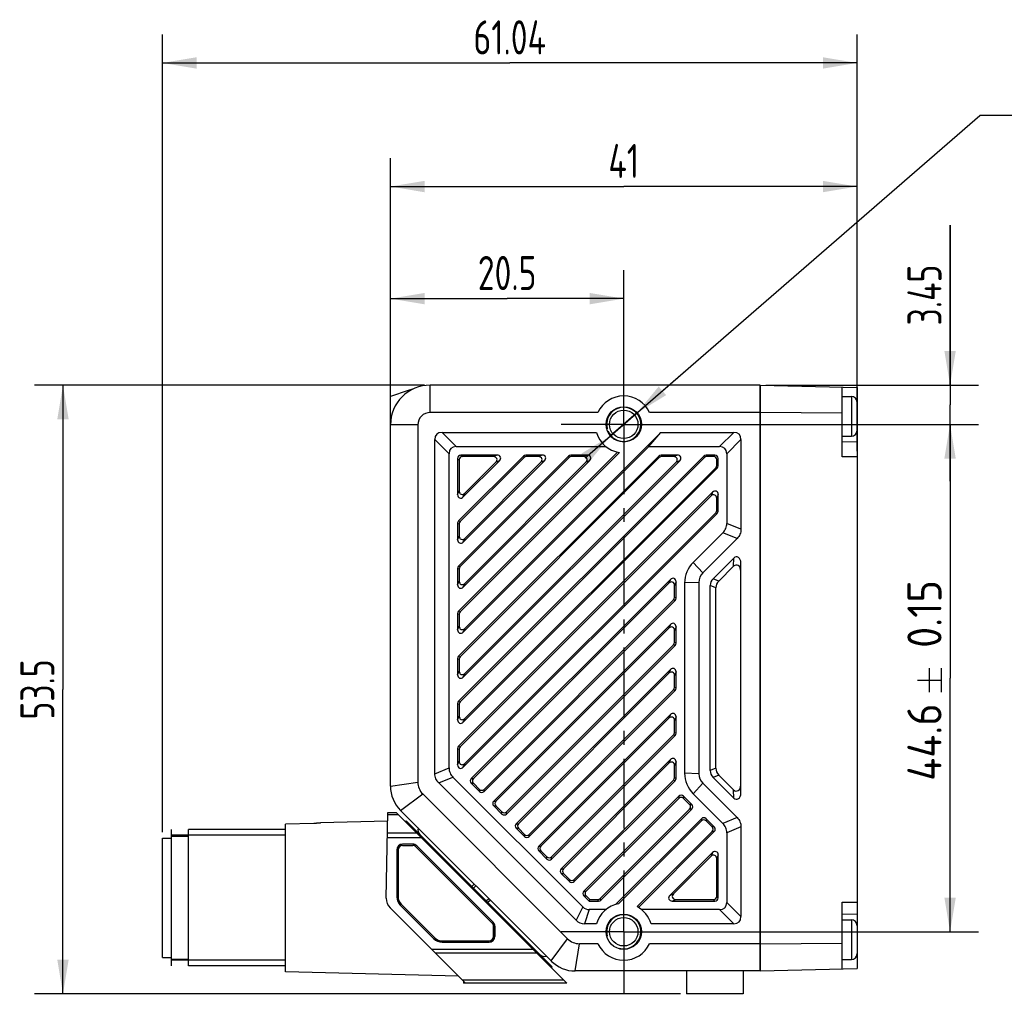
# Model space of a CAD drawing. Header units: millimetres. Extents: x 46 to 273, y 86 to 172.
# Tile 2 of 3: x 99 to 186, y 86 to 172. Entities that reach past the tile are written whole.
import ezdxf
from ezdxf.enums import TextEntityAlignment as Align

# ---------------------------------------------------------------- set-up
doc = ezdxf.new("R2010")
doc.units = ezdxf.units.MM
doc.header["$LTSCALE"] = 16.335
doc.header["$PDMODE"] = 3
doc.header["$PDSIZE"] = 8
doc.linetypes.add('CENTER', pattern=[0.6, 0.375, -0.075, 0.075, -0.075])
doc.layers.get('0').update_dxf_attribs({"linetype": 'CONTINUOUS'})
doc.layers.get('Defpoints').update_dxf_attribs({"linetype": 'CONTINUOUS'})
for name, color, linetype in [('000-ID2000X_DXF_DIMENSION', 7, 'CONTINUOUS'), ('DE-13-002783DXF_CONTINUOUS_LINE', 7, 'CONTINUOUS'), ('DE-13-002784DXF_CONTINUOUS_LINE', 7, 'CONTINUOUS'), ('DE-13-002786DXF_CONTINUOUS_LINE', 7, 'CONTINUOUS'), ('DE-13-002801_DXF_AXIS', 7, 'CONTINUOUS'), ('DE-13-002801DXF_CONTINUOUS_LINE', 7, 'CONTINUOUS'), ('DE-13-002819DXF_CONTINUOUS_LINE', 7, 'CONTINUOUS'), ('DE-19-009143DXF_CONTINUOUS_LINE', 7, 'CONTINUOUS'), ('DE-19-012634DXF_CONTINUOUS_LINE', 7, 'CONTINUOUS'), ('DE-1A-000171DXF_CONTINUOUS_LINE', 7, 'CONTINUOUS'), ('DE-1A-000184DXF_CONTINUOUS_LINE', 7, 'CONTINUOUS'), ('DIMS', 7, 'CONTINUOUS'), ('SC-PM2X10B_DXF_CONTINUOUS_LINE', 7, 'CONTINUOUS'), ('TBH32-M2-V2_DXF_CONTINUOUS_LINE', 7, 'CONTINUOUS')]:
    doc.layers.add(name, color=color, linetype=linetype)
doc.styles.get("Standard").update_dxf_attribs({"font": 'ISOCP', "width": 0.8})
doc.dimstyles.new('DIMSTYLE_1', dxfattribs={"dimtxt": 3, "dimasz": 3, "dimexe": 2.5, "dimexo": 0.5, "dimgap": 0.75, "dimtad": 1, "dimdsep": 46, "dimtxsty": 'STANDARD', "dimblk": '_FILLED', "dimblk1": '_FILLED', "dimblk2": '_FILLED', "dimcen": 0.09, "dimclrt": 3, "dimazin": 2, "dimtp": 0.3, "dimtm": 0.3, "dimtfac": 1, "dimtofl": 0, "dimtmove": 0, "dimatfit": 3, "dimldrblk": '_FILLED', "dimfxl": 1, "dimtolj": 1, "dimarcsym": 0})
doc.dimstyles.new('DIMSTYLE_2', dxfattribs={"dimtxt": 3, "dimasz": 3, "dimexe": 2.5, "dimexo": 0.5, "dimgap": 0.75, "dimtad": 1, "dimdsep": 46, "dimtxsty": 'STANDARD', "dimblk": '_FILLED', "dimblk1": '_FILLED', "dimblk2": '_FILLED', "dimcen": 0.09, "dimclrt": 3, "dimazin": 2, "dimtp": 0.2, "dimtm": 0.2, "dimtfac": 1, "dimtofl": 0, "dimtmove": 0, "dimatfit": 3, "dimldrblk": '_FILLED', "dimfxl": 1, "dimtolj": 1, "dimarcsym": 0})
doc.dimstyles.new('DIMSTYLE_3', dxfattribs={"dimtxt": 3, "dimasz": 3, "dimexe": 2.5, "dimexo": 0.5, "dimgap": 0.75, "dimtad": 1, "dimdsep": 46, "dimtxsty": 'STANDARD', "dimblk": '_FILLED', "dimblk1": '_FILLED', "dimblk2": '_FILLED', "dimcen": 0.09, "dimclrt": 3, "dimazin": 2, "dimtp": 0.1, "dimtm": 0.1, "dimtfac": 1, "dimtofl": 0, "dimtmove": 0, "dimatfit": 3, "dimldrblk": '_FILLED', "dimfxl": 1, "dimtolj": 1, "dimarcsym": 0})
doc.dimstyles.new('DIMSTYLE_4', dxfattribs={"dimtxt": 3, "dimasz": 3, "dimexe": 2.5, "dimexo": 0.5, "dimgap": 0.75, "dimtad": 1, "dimdsep": 46, "dimtxsty": 'STANDARD', "dimblk": '_FILLED', "dimblk1": '_FILLED', "dimblk2": '_FILLED', "dimcen": 0.09, "dimclrt": 3, "dimazin": 2, "dimtol": 1, "dimtp": 0.15, "dimtm": 0.15, "dimtfac": 1, "dimtofl": 0, "dimtmove": 0, "dimatfit": 3, "dimldrblk": '_FILLED', "dimfxl": 1, "dimtolj": 1, "dimarcsym": 0})
doc.dimstyles.new('DIMSTYLE_5', dxfattribs={"dimtxt": 3, "dimasz": 3, "dimexe": 2.5, "dimexo": 0.5, "dimtad": 1, "dimdsep": 46, "dimtxsty": 'STANDARD', "dimblk": '_FILLED', "dimblk1": '_FILLED', "dimblk2": '_FILLED', "dimcen": 0.09, "dimclrt": 3, "dimazin": 2, "dimtp": 0.1, "dimtm": 0.1, "dimtfac": 1, "dimtmove": 0, "dimatfit": 2, "dimldrblk": '_FILLED', "dimfxl": 1, "dimtolj": 1, "dimarcsym": 0})

# ---------------------------------------------------------------- blocks, each defined once
blk = doc.blocks.new('_FILLED')
at = {"color": 0, "linetype": 'ByBlock'}
blk.add_solid([(0, 0), (-1, 0.167), (-1, -0.167)], dxfattribs=at)
blk = doc.blocks.new('*D3')
at = {"layer": '000-ID2000X_DXF_DIMENSION', "color": 4}
for p, q in [((131.735, 136.75), (131.735, 159.698)), ((172.735, 133.941), (172.735, 159.698)), ((131.735, 157.198), (152.235, 157.198)), ((172.735, 157.198), (152.235, 157.198))]:
    blk.add_line(p, q, dxfattribs=at)
at = {"layer": '000-ID2000X_DXF_DIMENSION', "color": 4, "xscale": 3, "yscale": 3, "zscale": 3, "rotation": 180}
blk.add_blockref('_FILLED', (131.735, 157.198), dxfattribs=at)
at = {"layer": '000-ID2000X_DXF_DIMENSION', "color": 4, "xscale": 3, "yscale": 3, "zscale": 3}
blk.add_blockref('_FILLED', (172.735, 157.198), dxfattribs=at)
at = {"layer": '000-ID2000X_DXF_DIMENSION', "color": 3, "insert": (152.235, 160.948), "char_height": 3, "width": 4.40625, "attachment_point": 2, "line_spacing_factor": 0.9}
blk.add_mtext('41', dxfattribs=at)
blk = doc.blocks.new('*D4')
at = {"layer": '000-ID2000X_DXF_DIMENSION', "color": 4}
for p, q in [((131.735, 136.741), (131.735, 149.844)), ((152.235, 140.416), (152.235, 149.844)), ((131.735, 147.344), (141.985, 147.344)), ((152.235, 147.344), (141.985, 147.344))]:
    blk.add_line(p, q, dxfattribs=at)
at = {"layer": '000-ID2000X_DXF_DIMENSION', "color": 4, "xscale": 3, "yscale": 3, "zscale": 3, "rotation": 180}
blk.add_blockref('_FILLED', (131.735, 147.344), dxfattribs=at)
at = {"layer": '000-ID2000X_DXF_DIMENSION', "color": 4, "xscale": 3, "yscale": 3, "zscale": 3}
blk.add_blockref('_FILLED', (152.235, 147.344), dxfattribs=at)
at = {"layer": '000-ID2000X_DXF_DIMENSION', "color": 3, "insert": (141.985, 151.094), "char_height": 3, "width": 8.8125, "attachment_point": 2, "line_spacing_factor": 0.9}
blk.add_mtext('20.5', dxfattribs=at)
blk = doc.blocks.new('*D5')
at = {"layer": '000-ID2000X_DXF_DIMENSION', "color": 4}
for p, q in [((180.912, 139.741), (180.912, 153.804)), ((180.912, 153.804), (180.912, 138.016)), ((164.735, 139.741), (183.412, 139.741)), ((180.912, 131.291), (180.912, 138.016)), ((155.696, 136.291), (183.412, 136.291)), ((180.912, 136.291), (180.912, 131.291))]:
    blk.add_line(p, q, dxfattribs=at)
at = {"layer": '000-ID2000X_DXF_DIMENSION', "color": 4, "xscale": 3, "yscale": 3, "zscale": 3}
for p, rotation in [((180.912, 139.741), 270), ((180.912, 136.291), 90)]:
    blk.add_blockref('_FILLED', p, dxfattribs=dict(at, rotation=rotation))
at = {"layer": '000-ID2000X_DXF_DIMENSION', "color": 3, "insert": (177.162, 144.991), "char_height": 3, "width": 8.8125, "attachment_point": 1, "rotation": 90, "line_spacing_factor": 0.9}
blk.add_mtext('3.45', dxfattribs=at)
blk = doc.blocks.new('*D6')
at = {"layer": '000-ID2000X_DXF_DIMENSION', "color": 4}
for p, q in [((156.005, 136.291), (183.412, 136.291)), ((180.912, 136.291), (180.912, 113.991)), ((180.912, 91.691), (180.912, 113.991)), ((155.328, 91.691), (183.412, 91.691))]:
    blk.add_line(p, q, dxfattribs=at)
at = {"layer": '000-ID2000X_DXF_DIMENSION', "color": 4, "xscale": 3, "yscale": 3, "zscale": 3}
for p, rotation in [((180.912, 136.291), 90), ((180.912, 91.691), 270)]:
    blk.add_blockref('_FILLED', p, dxfattribs=dict(at, rotation=rotation))
at = {"layer": '000-ID2000X_DXF_DIMENSION', "color": 3}
for s, p in [('0.15', (180.162, 119.623)), ('44.6', (180.162, 108.36))]:
    blk.add_text(s, height=3, rotation=90, dxfattribs=at).set_placement(p, align=Align.CENTER)
blk = doc.blocks.new('*D7')
at = {"layer": '000-ID2000X_DXF_DIMENSION', "color": 0, "lineweight": -2}
for p, q in [((148.836, 133.342), (183.537, 163.458)), ((198.629, 163.458), (183.537, 163.458)), ((155.633, 139.241), (157.899, 141.207)), ((153.367, 137.275), (151.102, 135.308))]:
    blk.add_line(p, q, dxfattribs=at)
at = {"layer": 'Defpoints', "color": 0}
for p in [(153.367, 137.275), (151.102, 135.308)]:
    blk.add_point(p, dxfattribs=at)
at = {"layer": '000-ID2000X_DXF_DIMENSION', "color": 0, "linetype": 'ByBlock', "lineweight": -2, "xscale": 3, "yscale": 3, "zscale": 3}
for p, rotation in [((153.367, 137.275), 220.954058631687), ((151.102, 135.308), 40.95405863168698)]:
    blk.add_blockref('_FILLED', p, dxfattribs=dict(at, rotation=rotation))
at = {"layer": '000-ID2000X_DXF_DIMENSION', "color": 3, "insert": (188.526, 168.083), "char_height": 3, "attachment_point": 1, "line_spacing_factor": 0.9}
blk.add_mtext('\\A1;{2-M3{\\fgdt;x}3}', dxfattribs=at)
blk = doc.blocks.new('*D12')
at = {"layer": '000-ID2000X_DXF_DIMENSION', "color": 4}
for p, q in [((134.735, 139.741), (100.452, 139.741)), ((102.952, 139.741), (102.952, 112.991)), ((102.952, 86.241), (102.952, 112.991)), ((157.235, 86.241), (100.452, 86.241))]:
    blk.add_line(p, q, dxfattribs=at)
at = {"layer": '000-ID2000X_DXF_DIMENSION', "color": 4, "xscale": 3, "yscale": 3, "zscale": 3}
for p, rotation in [((102.952, 139.741), 90), ((102.952, 86.241), 270)]:
    blk.add_blockref('_FILLED', p, dxfattribs=dict(at, rotation=rotation))
at = {"layer": '000-ID2000X_DXF_DIMENSION', "color": 3, "insert": (99.202, 112.991), "char_height": 3, "width": 8.8125, "attachment_point": 2, "rotation": 90, "line_spacing_factor": 0.9}
blk.add_mtext('53.5', dxfattribs=at)
blk = doc.blocks.new('*D13')
at = {"layer": '000-ID2000X_DXF_DIMENSION', "color": 4}
for p, q in [((111.698, 100.432), (111.698, 170.563)), ((172.735, 133.941), (172.735, 170.563)), ((111.698, 168.063), (142.216, 168.063)), ((172.735, 168.063), (142.216, 168.063))]:
    blk.add_line(p, q, dxfattribs=at)
at = {"layer": '000-ID2000X_DXF_DIMENSION', "color": 4, "xscale": 3, "yscale": 3, "zscale": 3, "rotation": 180}
blk.add_blockref('_FILLED', (111.698, 168.063), dxfattribs=at)
at = {"layer": '000-ID2000X_DXF_DIMENSION', "color": 4, "xscale": 3, "yscale": 3, "zscale": 3}
blk.add_blockref('_FILLED', (172.735, 168.063), dxfattribs=at)
at = {"layer": '000-ID2000X_DXF_DIMENSION', "color": 3, "insert": (142.216, 171.813), "char_height": 3, "width": 11.01562, "attachment_point": 2, "line_spacing_factor": 0.9}
blk.add_mtext('61.04', dxfattribs=at)

msp = doc.modelspace()

# ---------------------------------------------------------------- linework, layer by layer
at = {"layer": '000-ID2000X_DXF_DIMENSION', "color": 3}
for p, q in [((179.112, 112.766), (179.112, 114.866)), ((180.162, 112.766), (180.162, 114.866)), ((178.062, 113.816), (180.162, 113.816))]:
    msp.add_line(p, q, dxfattribs=at)
at = {"layer": 'DE-13-002783DXF_CONTINUOUS_LINE', "color": 4}
msp.add_line((112.498, 88.682), (112.498, 100.682), dxfattribs=at)
at = {"layer": 'DE-13-002784DXF_CONTINUOUS_LINE', "color": 7}
for p, q in [((131.367, 94.652), (131.498, 102.182)), ((131.498, 102.182), (132.228, 102.182)), ((132.228, 102.182), (147.228, 87.182)), ((125.59, 101.255), (125.598, 101.263)), ((131.485, 101.417), (125.598, 101.263)), ((125.598, 101.263), (125.598, 101.258)), ((125.598, 101.258), (125.598, 101.257)), ((113.998, 88.682), (113.998, 100.682)), ((122.498, 100.682), (113.998, 100.682)), ((125.006, 101.212), (122.498, 101.139)), ((122.498, 88.182), (122.498, 101.139)), ((112.498, 89.182), (112.498, 100.182)), ((112.498, 100.082), (113.998, 100.082)), ((132.289, 98.882), (132.289, 94.748)), ((132.298, 98.882), (132.298, 94.748)), ((133.69, 99.391), (132.798, 99.391)), ((133.69, 99.382), (132.798, 99.382)), ((140.752, 92.527), (134.043, 99.236)), ((140.758, 92.534), (134.05, 99.242)), ((138.319, 87.182), (131.718, 93.783)), ((132.585, 94.034), (135.551, 91.068)), ((132.591, 94.041), (135.557, 91.075)), ((140.898, 91.282), (140.898, 92.174)), ((140.907, 92.174), (140.907, 91.282)), ((136.264, 90.782), (140.398, 90.782)), ((136.264, 90.773), (140.398, 90.773)), ((112.498, 89.282), (113.998, 89.282)), ((122.498, 88.682), (113.998, 88.682)), ((137.717, 87.784), (122.498, 88.182)), ((147.228, 87.182), (138.319, 87.182))]:
    msp.add_line(p, q, dxfattribs=at)
at = {"layer": 'DE-13-002784DXF_CONTINUOUS_LINE', "color": 4}
for p, q in [((131.495, 102.006), (132.404, 102.006)), ((122.498, 100.182), (112.498, 100.182)), ((134.477, 99.933), (131.459, 99.933)), ((134.053, 100.358), (131.466, 100.358)), ((132.289, 98.882), (132.298, 98.882)), ((132.798, 99.391), (132.798, 99.382)), ((133.69, 99.391), (133.69, 99.382)), ((134.05, 99.242), (134.043, 99.236)), ((132.289, 94.748), (132.298, 94.748)), ((132.585, 94.034), (132.591, 94.041)), ((140.758, 92.534), (140.752, 92.527)), ((140.907, 92.174), (140.898, 92.174)), ((135.551, 91.068), (135.557, 91.075)), ((140.898, 91.282), (140.907, 91.282)), ((135.326, 90.174), (144.236, 90.174)), ((136.264, 90.773), (136.264, 90.782)), ((140.398, 90.782), (140.398, 90.773)), ((122.498, 89.182), (112.498, 89.182)), ((135.675, 89.826), (144.585, 89.826)), ((146.977, 87.433), (138.067, 87.433))]:
    msp.add_line(p, q, dxfattribs=at)
at = {"layer": 'DE-13-002784DXF_CONTINUOUS_LINE', "color": 7}
for centre, radius, start, end in [((132.798, 98.882), 0.509, 90, 180), ((132.798, 98.882), 0.5, 90, 180), ((133.69, 98.882), 0.509, 45, 90), ((133.69, 98.882), 0.5, 45, 90), ((132.567, 94.631), 1.2, 179, 225), ((133.298, 94.748), 1.009, 180, 225), ((133.298, 94.748), 1, 180, 225), ((140.398, 92.174), 0.5, 0, 45), ((140.398, 92.174), 0.509, 0, 45), ((136.264, 91.782), 1.009, 225, 270), ((136.264, 91.782), 1, 225, 270), ((140.398, 91.282), 0.509, 270, 360), ((140.398, 91.282), 0.5, 270, 360)]:
    msp.add_arc(centre, radius, start, end, dxfattribs=at)
msp.add_open_spline([(125.598, 101.257), (125.598, 101.257), (125.597, 101.257), (125.595, 101.256), (125.591, 101.255), (125.585, 101.253), (125.576, 101.252), (125.566, 101.25), (125.55, 101.248), (125.526, 101.245), (125.494, 101.242), (125.459, 101.238), (125.42, 101.235), (125.379, 101.232), (125.336, 101.228), (125.276, 101.224), (125.199, 101.22), (125.103, 101.215), (125.039, 101.213), (125.006, 101.212)], degree=3, knots=[0, 0, 0, 0, 0.001617, 0.004073, 0.01159, 0.022499, 0.036604, 0.053661, 0.073406, 0.119939, 0.174293, 0.234875, 0.30042, 0.369927, 0.442617, 0.517876, 0.674171, 0.835697, 1, 1, 1, 1], dxfattribs=at)
at = {"layer": 'DE-13-002786DXF_CONTINUOUS_LINE', "color": 7}
for p, q in [((133.036, 101.374), (133.105, 101.447)), ((133.105, 101.447), (145.939, 88.613)), ((145.868, 88.542), (145.939, 88.613))]:
    msp.add_line(p, q, dxfattribs=at)
at = {"layer": 'DE-13-002786DXF_CONTINUOUS_LINE', "color": 4}
for p, q in [((133.141, 101.27), (133.21, 101.342)), ((134.536, 99.874), (134.606, 99.945)), ((134.679, 99.731), (134.749, 99.803)), ((143.983, 90.428), (144.05, 90.502)), ((144.095, 90.315), (144.162, 90.39)), ((145.733, 88.678), (145.803, 88.748))]:
    msp.add_line(p, q, dxfattribs=at)
at = {"layer": 'DE-13-002801_DXF_AXIS', "color": 1, "linetype": 'CENTER'}
for p, q in [((152.235, 136.291), (152.235, 141.791)), ((152.235, 136.291), (146.735, 136.291)), ((152.235, 136.291), (152.235, 96.538)), ((152.235, 136.291), (157.735, 136.291)), ((152.235, 91.691), (152.235, 96.538)), ((152.235, 91.691), (146.735, 91.691)), ((152.235, 91.691), (152.235, 86.191)), ((152.235, 91.691), (157.735, 91.691))]:
    msp.add_line(p, q, dxfattribs=at)
at = {"layer": 'DE-13-002801DXF_CONTINUOUS_LINE', "color": 4}
for p, q in [((135.235, 137.341), (135.235, 139.741)), ((134.135, 136.241), (131.735, 136.241)), ((137.516, 134.341), (136.266, 135.591)), ((160.653, 134.341), (161.903, 135.591)), ((136.885, 133.71), (135.635, 134.96)), ((161.285, 133.71), (162.535, 134.96)), ((137.635, 133.302), (137.769, 133.168)), ((137.924, 133.591), (138.058, 133.457)), ((141.112, 133.591), (140.789, 133.457)), ((143.424, 133.507), (143.48, 133.373)), ((143.629, 133.591), (143.685, 133.457)), ((145.072, 133.591), (144.749, 133.457)), ((147.384, 133.507), (147.44, 133.373)), ((147.589, 133.591), (147.644, 133.457)), ((149.032, 133.591), (148.709, 133.457)), ((155.304, 133.507), (155.359, 133.373)), ((155.509, 133.591), (155.564, 133.457)), ((156.952, 133.591), (156.628, 133.457)), ((159.263, 133.507), (159.319, 133.373)), ((159.468, 133.591), (159.524, 133.457)), ((160.245, 133.591), (160.111, 133.457)), ((160.535, 133.302), (160.401, 133.168)), ((141.317, 133.097), (140.994, 132.963)), ((145.277, 133.097), (144.954, 132.963)), ((149.237, 133.097), (148.914, 132.963)), ((157.157, 133.097), (156.833, 132.963)), ((160.45, 132.43), (160.316, 132.486)), ((160.535, 132.635), (160.401, 132.69)), ((137.635, 130.114), (137.769, 130.437)), ((138.129, 129.909), (138.263, 130.232)), ((160.04, 130.323), (159.906, 130)), ((160.535, 130.118), (160.401, 129.795)), ((160.45, 128.47), (160.316, 128.526)), ((160.535, 128.675), (160.401, 128.731)), ((137.635, 127.597), (137.769, 127.541)), ((137.719, 127.802), (137.853, 127.746)), ((162.535, 127.068), (161.285, 127.586)), ((137.635, 126.154), (137.769, 126.477)), ((162.197, 126.254), (160.947, 126.772)), ((138.129, 125.949), (138.263, 126.272)), ((137.719, 123.842), (137.853, 123.786)), ((159.18, 123.237), (158.332, 124.156)), ((161.884, 123.82), (161.898, 124.541)), ((162.521, 123.395), (162.535, 124.116)), ((137.635, 123.637), (137.769, 123.582)), ((137.635, 122.194), (137.769, 122.517)), ((138.129, 121.989), (138.263, 122.312)), ((156.34, 122.663), (156.206, 122.34)), ((156.835, 122.459), (156.701, 122.135)), ((158.835, 122.403), (157.585, 122.352)), ((160.335, 121.919), (159.835, 122.126)), ((160.583, 122.518), (160.083, 122.726)), ((156.75, 120.81), (156.616, 120.866)), ((156.835, 121.015), (156.701, 121.071)), ((137.635, 119.677), (137.769, 119.622)), ((137.719, 119.882), (137.853, 119.827)), ((137.635, 118.234), (137.769, 118.558)), ((156.34, 118.704), (156.206, 118.38)), ((138.129, 118.029), (138.263, 118.353)), ((156.835, 118.499), (156.701, 118.175)), ((156.75, 116.851), (156.616, 116.906)), ((156.835, 117.056), (156.701, 117.111)), ((137.635, 115.717), (137.769, 115.662)), ((137.719, 115.922), (137.853, 115.867)), ((137.635, 114.274), (137.769, 114.598)), ((138.129, 114.069), (138.263, 114.393)), ((156.34, 114.744), (156.206, 114.42)), ((156.835, 114.539), (156.701, 114.215)), ((156.75, 112.891), (156.616, 112.946)), ((156.835, 113.096), (156.701, 113.151)), ((137.635, 111.758), (137.769, 111.702)), ((137.719, 111.963), (137.853, 111.907)), ((156.34, 110.784), (156.206, 110.461)), ((137.635, 110.315), (137.769, 110.638)), ((138.129, 110.11), (138.263, 110.433)), ((156.835, 110.579), (156.701, 110.256)), ((156.835, 109.136), (156.701, 109.191)), ((156.75, 108.931), (156.616, 108.987)), ((137.635, 107.798), (137.769, 107.742)), ((137.719, 108.003), (137.853, 107.947)), ((137.635, 106.355), (137.769, 106.678)), ((138.129, 106.15), (138.263, 106.473)), ((156.34, 106.824), (156.206, 106.501)), ((156.835, 106.619), (156.701, 106.296)), ((135.635, 105.584), (136.885, 106.102)), ((158.835, 105.58), (157.585, 105.63)), ((160.335, 106.064), (159.835, 105.857)), ((131.735, 104.484), (134.135, 104.848)), ((135.972, 104.77), (137.222, 105.287)), ((138.828, 105.152), (139.018, 105.152)), ((138.828, 104.742), (139.018, 104.742)), ((156.75, 104.971), (156.616, 105.027)), ((156.835, 105.176), (156.701, 105.232)), ((159.18, 104.746), (158.332, 103.826)), ((160.583, 105.464), (160.083, 105.257)), ((139.55, 104.02), (139.55, 104.21)), ((139.959, 104.02), (139.959, 104.21)), ((161.898, 103.442), (161.884, 104.163)), ((162.535, 103.866), (162.521, 104.588)), ((132.613, 102.363), (134.568, 103.802)), ((140.808, 103.172), (140.997, 103.172)), ((157.082, 103.606), (157.082, 103.417)), ((157.491, 103.606), (157.491, 103.417)), ((140.808, 102.762), (140.997, 102.762)), ((141.53, 102.04), (141.53, 102.23)), ((141.939, 102.04), (141.939, 102.23)), ((158.213, 102.885), (158.023, 102.885)), ((158.213, 102.475), (158.023, 102.475)), ((159.061, 101.626), (159.061, 101.437)), ((159.471, 101.626), (159.471, 101.437)), ((162.197, 101.729), (160.947, 101.211)), ((142.788, 101.192), (142.977, 101.192)), ((142.788, 100.782), (142.977, 100.782)), ((160.193, 100.905), (160.003, 100.905)), ((160.193, 100.495), (160.003, 100.495)), ((162.535, 100.915), (161.285, 100.397)), ((143.509, 100.06), (143.509, 100.25)), ((143.919, 100.06), (143.919, 100.25)), ((144.768, 99.212), (144.957, 99.212)), ((144.768, 98.802), (144.957, 98.802)), ((160.04, 98.645), (159.906, 98.321)), ((145.489, 98.081), (145.489, 98.27)), ((145.899, 98.081), (145.899, 98.27)), ((160.535, 98.44), (160.401, 98.116)), ((146.748, 97.232), (146.937, 97.232)), ((146.748, 96.822), (146.937, 96.822)), ((147.469, 96.101), (147.469, 96.29)), ((147.879, 96.101), (147.879, 96.29)), ((148.731, 95.255), (148.922, 95.257)), ((148.734, 94.842), (148.925, 94.844)), ((150.01, 94.391), (149.954, 94.525)), ((150.214, 94.476), (150.159, 94.61)), ((156.281, 94.886), (156.605, 95.02)), ((156.486, 94.391), (156.809, 94.525)), ((160.245, 94.391), (160.111, 94.525)), ((160.535, 94.681), (160.401, 94.815)), ((148.635, 93.874), (148.043, 92.699)), ((149.197, 93.641), (148.784, 92.391)), ((160.653, 93.641), (161.903, 92.391)), ((161.285, 94.273), (162.535, 93.023)), ((145.856, 89.12), (147.295, 91.075)), ((147.977, 88.241), (148.341, 90.641))]:
    msp.add_line(p, q, dxfattribs=at)
at = {"layer": 'DE-13-002801DXF_CONTINUOUS_LINE', "color": 7}
for p, q in [((164.235, 139.741), (135.235, 139.741)), ((164.235, 139.741), (164.235, 88.241)), ((131.735, 104.484), (131.735, 138.741)), ((149.966, 137.341), (135.235, 137.341)), ((164.235, 137.341), (154.503, 137.341)), ((134.135, 136.241), (134.135, 104.848)), ((136.266, 135.591), (149.835, 135.591)), ((138.263, 118.353), (155.502, 135.591)), ((154.441, 134.341), (155.502, 135.591)), ((155.502, 135.591), (161.903, 135.591)), ((135.635, 105.584), (135.635, 134.96)), ((137.516, 134.341), (150.67, 134.341)), ((138.129, 118.029), (154.441, 134.341)), ((154.441, 134.341), (160.653, 134.341)), ((162.535, 134.96), (162.535, 127.068)), ((136.885, 106.102), (136.885, 133.71)), ((137.635, 133.302), (137.635, 130.114)), ((151.689, 133.852), (137.719, 119.882)), ((143.424, 133.507), (137.719, 127.802)), ((147.384, 133.507), (137.719, 123.842)), ((155.304, 133.507), (137.719, 115.922)), ((159.263, 133.507), (137.719, 111.963)), ((151.848, 133.821), (137.853, 119.827)), ((143.48, 133.373), (137.853, 127.746)), ((147.44, 133.373), (137.853, 123.786)), ((155.359, 133.373), (137.853, 115.867)), ((159.319, 133.373), (137.853, 111.907)), ((141.112, 133.591), (137.924, 133.591)), ((140.789, 133.457), (138.058, 133.457)), ((145.072, 133.591), (143.629, 133.591)), ((144.749, 133.457), (143.685, 133.457)), ((149.032, 133.591), (147.589, 133.591)), ((148.709, 133.457), (147.644, 133.457)), ((156.952, 133.591), (155.509, 133.591)), ((156.628, 133.457), (155.564, 133.457)), ((160.245, 133.591), (159.468, 133.591)), ((160.111, 133.457), (159.524, 133.457)), ((160.535, 132.635), (160.535, 133.302)), ((161.285, 133.71), (161.285, 127.586)), ((137.769, 133.168), (137.769, 130.437)), ((138.129, 129.909), (141.317, 133.097)), ((138.129, 125.949), (145.277, 133.097)), ((138.129, 121.989), (149.237, 133.097)), ((138.129, 114.069), (157.157, 133.097)), ((138.129, 110.11), (160.45, 132.43)), ((138.263, 130.232), (140.994, 132.963)), ((138.263, 126.272), (144.954, 132.963)), ((138.263, 122.312), (148.914, 132.963)), ((138.263, 114.393), (156.833, 132.963)), ((138.263, 110.433), (160.316, 132.486)), ((160.401, 132.69), (160.401, 133.168)), ((160.04, 130.323), (137.719, 108.003)), ((159.906, 130), (137.853, 107.947)), ((160.401, 128.731), (160.401, 129.795)), ((160.535, 128.675), (160.535, 130.118)), ((138.129, 106.15), (160.45, 128.47)), ((138.263, 106.473), (160.316, 128.526)), ((137.635, 127.597), (137.635, 126.154)), ((137.769, 127.541), (137.769, 126.477)), ((160.947, 126.772), (158.332, 124.156)), ((162.197, 126.254), (159.18, 123.237)), ((160.083, 122.726), (161.898, 124.541)), ((160.583, 122.518), (161.884, 123.82)), ((162.535, 103.866), (162.535, 124.116)), ((137.635, 123.637), (137.635, 122.194)), ((137.769, 123.582), (137.769, 122.517)), ((162.521, 104.588), (162.521, 123.395)), ((156.34, 122.663), (138.828, 105.152)), ((156.206, 122.34), (139.018, 105.152)), ((156.701, 121.071), (156.701, 122.135)), ((156.835, 121.015), (156.835, 122.459)), ((157.585, 122.352), (157.585, 105.63)), ((158.835, 122.403), (158.835, 105.58)), ((159.835, 105.857), (159.835, 122.126)), ((160.335, 106.064), (160.335, 121.919)), ((139.959, 104.21), (156.616, 120.866)), ((139.959, 104.02), (156.75, 120.81)), ((137.635, 119.677), (137.635, 118.234)), ((137.769, 119.622), (137.769, 118.558)), ((156.34, 118.704), (140.808, 103.172)), ((156.206, 118.38), (140.997, 103.172)), ((156.701, 117.111), (156.701, 118.175)), ((156.835, 117.056), (156.835, 118.499)), ((141.939, 102.23), (156.616, 116.906)), ((141.939, 102.04), (156.75, 116.851)), ((137.635, 115.717), (137.635, 114.274)), ((137.769, 115.662), (137.769, 114.598)), ((156.34, 114.744), (142.788, 101.192)), ((156.206, 114.42), (142.977, 101.192)), ((156.835, 113.096), (156.835, 114.539)), ((156.701, 113.151), (156.701, 114.215)), ((143.919, 100.25), (156.616, 112.946)), ((143.919, 100.06), (156.75, 112.891)), ((137.635, 111.758), (137.635, 110.315)), ((137.769, 111.702), (137.769, 110.638)), ((156.34, 110.784), (144.768, 99.212)), ((156.206, 110.461), (144.957, 99.212)), ((156.701, 109.191), (156.701, 110.256)), ((156.835, 109.136), (156.835, 110.579)), ((145.899, 98.27), (156.616, 108.987)), ((145.899, 98.081), (156.75, 108.931)), ((137.635, 107.798), (137.635, 106.355)), ((137.769, 107.742), (137.769, 106.678)), ((156.34, 106.824), (146.748, 97.232)), ((156.206, 106.501), (146.937, 97.232)), ((156.835, 105.176), (156.835, 106.619)), ((156.701, 105.232), (156.701, 106.296)), ((148.043, 92.699), (135.972, 104.77)), ((148.635, 93.874), (137.222, 105.287)), ((138.828, 104.742), (139.55, 104.02)), ((139.018, 104.742), (139.55, 104.21)), ((147.879, 96.29), (156.616, 105.027)), ((147.879, 96.101), (156.75, 104.971)), ((159.18, 104.746), (162.197, 101.729)), ((161.898, 103.442), (160.083, 105.257)), ((161.884, 104.163), (160.583, 105.464)), ((147.295, 91.075), (134.568, 103.802)), ((157.082, 103.606), (148.731, 95.255)), ((157.082, 103.417), (148.922, 95.257)), ((158.213, 102.885), (157.491, 103.606)), ((158.023, 102.885), (157.491, 103.417)), ((158.332, 103.826), (160.947, 101.211)), ((145.856, 89.12), (132.613, 102.363)), ((140.808, 102.762), (141.53, 102.04)), ((140.997, 102.762), (141.53, 102.23)), ((150.159, 94.61), (158.023, 102.475)), ((150.214, 94.476), (158.213, 102.475)), ((159.061, 101.626), (151.523, 94.088)), ((159.061, 101.437), (151.773, 94.148)), ((160.193, 100.905), (159.471, 101.626)), ((160.003, 100.905), (159.471, 101.437)), ((142.788, 100.782), (143.509, 100.06)), ((142.977, 100.782), (143.509, 100.25)), ((153.408, 93.899), (160.003, 100.495)), ((153.528, 93.831), (160.193, 100.495)), ((161.285, 100.397), (161.285, 94.273)), ((162.535, 100.915), (162.535, 93.023)), ((144.768, 98.802), (145.489, 98.081)), ((144.957, 98.802), (145.489, 98.27)), ((160.04, 98.645), (156.281, 94.886)), ((159.906, 98.321), (156.605, 95.02)), ((160.401, 94.815), (160.401, 98.116)), ((160.535, 94.681), (160.535, 98.44)), ((146.748, 96.822), (147.469, 96.101)), ((146.937, 96.822), (147.469, 96.29)), ((148.734, 94.842), (149.2, 94.391)), ((148.925, 94.844), (149.254, 94.525)), ((149.2, 94.391), (149.254, 94.525)), ((149.2, 94.391), (150.01, 94.391)), ((149.254, 94.525), (149.954, 94.525)), ((156.486, 94.391), (160.245, 94.391)), ((156.809, 94.525), (160.111, 94.525)), ((150.67, 93.641), (149.197, 93.641)), ((160.653, 93.641), (153.799, 93.641)), ((149.835, 92.391), (148.784, 92.391)), ((161.903, 92.391), (154.635, 92.391)), ((149.966, 90.641), (148.341, 90.641)), ((164.235, 90.641), (154.503, 90.641)), ((164.235, 88.241), (147.977, 88.241)), ((157.735, 88.241), (157.735, 86.241)), ((162.735, 88.241), (162.735, 86.241)), ((162.735, 86.241), (157.735, 86.241))]:
    msp.add_line(p, q, dxfattribs=at)
msp.add_lwpolyline([(133.763, 139.417), (133.48, 139.323), (133.43, 139.306), (133.379, 139.289), (133.328, 139.272), (133.275, 139.255), (131.735, 138.741)], dxfattribs=at)
for centre, radius in [((152.235, 136.291), 1.55), ((152.235, 136.291), 1.25), ((152.235, 91.691), 1.55), ((152.235, 91.691), 1.25)]:
    msp.add_circle(centre, radius, dxfattribs=at)
for centre, radius, start, end in [((135.235, 136.241), 3.5, 90, 180), ((152.235, 136.291), 2.5, 24.83459, 155.16541), ((135.235, 136.241), 1.1, 90, 180), ((152.235, 136.291), 2.5, 196.2602, 261.10957), ((134.735, 104.484), 3, 180, 225), ((152.235, 91.691), 2.5, 100.63451, 163.7398), ((152.235, 91.691), 2.5, 16.2602, 62.01567), ((152.235, 91.691), 2.5, 204.83459, 335.16541), ((147.977, 91.241), 3, 225, 270)]:
    msp.add_arc(centre, radius, start, end, dxfattribs=at)
at = {"layer": 'DE-13-002801DXF_CONTINUOUS_LINE', "color": 4}
for centre in [(152.235, 136.291), (152.235, 91.691)]:
    msp.add_arc(centre, 1.5, 255, 195, dxfattribs=at)
at = {"layer": 'DE-13-002801DXF_CONTINUOUS_LINE', "color": 7}
for centre, major_axis, ratio, start_param, end_param in [((140.212, 131.014), (4.417, -4.417), 0.272166, 2.875864, 3.407322), ((157.957, 131.014), (4.417, 4.417), 0.272166, -0.265729, 0.265729), ((141.462, 129.764), (-4.417, 4.417), 0.272166, -0.265729, 0.265729), ((156.707, 129.764), (4.417, 4.417), 0.272166, -0.265729, 0.265729), ((137.945, 133.281), (-0.227, 0.227), 0.935113, -0.751879, 0.751879), ((138.079, 133.147), (-0.227, 0.227), 0.935113, -0.751879, 0.751879), ((140.739, 133.147), (0.338, 0.14), 0.819161, -1.102634, 1.102634), ((141.062, 133.281), (0.338, 0.14), 0.819161, -1.102634, 1.102634), ((143.638, 133.281), (-0.12, 0.289), 0.960422, -0.378626, 0.378626), ((143.693, 133.147), (-0.12, 0.289), 0.960422, -0.378626, 0.378626), ((144.699, 133.147), (0.338, 0.14), 0.819161, -1.102634, 1.102634), ((145.022, 133.281), (0.338, 0.14), 0.819161, -1.102634, 1.102634), ((147.598, 133.281), (-0.12, 0.289), 0.960422, -0.378626, 0.378626), ((147.653, 133.147), (-0.12, 0.289), 0.960422, -0.378626, 0.378626), ((148.658, 133.147), (0.338, 0.14), 0.819161, -1.102634, 1.102634), ((148.982, 133.281), (0.338, 0.14), 0.819161, -1.102634, 1.102634), ((155.517, 133.281), (-0.12, 0.289), 0.960422, -0.378626, 0.378626), ((155.573, 133.147), (-0.12, 0.289), 0.960422, -0.378626, 0.378626), ((156.578, 133.147), (0.338, 0.14), 0.819161, -1.102634, 1.102634), ((156.901, 133.281), (0.338, 0.14), 0.819161, -1.102634, 1.102634), ((159.477, 133.281), (-0.12, 0.289), 0.960422, -0.378626, 0.378626), ((159.532, 133.147), (-0.12, 0.289), 0.960422, -0.378626, 0.378626), ((160.09, 133.147), (0.227, 0.227), 0.935113, -0.751879, 0.751879), ((160.224, 133.281), (0.227, 0.227), 0.935113, -0.751879, 0.751879), ((160.09, 132.699), (0.289, -0.12), 0.960422, -0.378626, 0.378626), ((160.224, 132.644), (0.289, -0.12), 0.960422, -0.378626, 0.378626), ((137.945, 130.164), (0.14, 0.338), 0.819161, -4.244227, -2.038959), ((138.079, 130.487), (-0.14, -0.338), 0.819161, -1.102634, 1.102634), ((160.09, 129.745), (0.14, 0.338), 0.819161, -1.102634, 1.102634), ((160.224, 130.068), (0.14, 0.338), 0.819161, -1.102634, 1.102634), ((160.09, 128.739), (0.289, -0.12), 0.960422, -0.378626, 0.378626), ((160.224, 128.684), (0.289, -0.12), 0.960422, -0.378626, 0.378626), ((137.945, 127.588), (0.289, -0.12), 0.960422, 2.762967, 3.520218), ((138.079, 127.533), (-0.289, 0.12), 0.960422, -0.378626, 0.378626), ((138.079, 126.527), (-0.14, -0.338), 0.819161, -1.102634, 1.102634), ((137.945, 126.204), (0.14, 0.338), 0.819161, -4.244227, -2.038959), ((162.134, 124.11), (0.01, 0.538), 0.742737, -1.544729, 0.657479), ((137.945, 123.628), (0.289, -0.12), 0.960422, 2.762967, 3.520218), ((138.079, 123.573), (-0.289, 0.12), 0.960422, -0.378626, 0.378626), ((160.157, 122.344), (2.378, -0.985), 0.995244, 2.750576, 3.532609), ((162.121, 123.389), (0.01, 0.538), 0.742737, -1.544729, 0.657479), ((160.024, 122.399), (-1.1, 0.456), 0.995244, -0.391016, 0.391016), ((137.945, 122.244), (0.14, 0.338), 0.819161, -4.244227, -2.038959), ((138.079, 122.568), (-0.14, -0.338), 0.819161, -1.102634, 1.102634), ((156.39, 122.085), (0.14, 0.338), 0.819161, -1.102634, 1.102634), ((156.524, 122.408), (0.14, 0.338), 0.819161, -1.102634, 1.102634), ((161.014, 121.989), (1.115, -0.462), 0.828274, 2.811094, 3.472091), ((161.514, 121.782), (-1.115, 0.462), 0.828274, -0.330499, 0.330499), ((156.39, 121.08), (0.289, -0.12), 0.960422, -0.378626, 0.378626), ((156.524, 121.024), (0.289, -0.12), 0.960422, -0.378626, 0.378626), ((137.945, 119.669), (0.289, -0.12), 0.960422, 2.762967, 3.520218), ((138.079, 119.613), (-0.289, 0.12), 0.960422, -0.378626, 0.378626), ((138.079, 118.608), (-0.14, -0.338), 0.819161, -1.102634, 1.102634), ((156.524, 118.448), (0.14, 0.338), 0.819161, -1.102634, 1.102634), ((137.945, 118.284), (0.14, 0.338), 0.819161, -4.244227, -2.038959), ((156.39, 118.125), (0.14, 0.338), 0.819161, -1.102634, 1.102634), ((156.39, 117.12), (0.289, -0.12), 0.960422, -0.378626, 0.378626), ((156.524, 117.064), (0.289, -0.12), 0.960422, -0.378626, 0.378626), ((137.945, 115.709), (0.289, -0.12), 0.960422, 2.762967, 3.520218), ((138.079, 115.653), (-0.289, 0.12), 0.960422, -0.378626, 0.378626), ((137.945, 114.325), (0.14, 0.338), 0.819161, -4.244227, -2.038959), ((138.079, 114.648), (-0.14, -0.338), 0.819161, -1.102634, 1.102634), ((156.39, 114.165), (0.14, 0.338), 0.819161, -1.102634, 1.102634), ((156.524, 114.489), (0.14, 0.338), 0.819161, -1.102634, 1.102634), ((156.39, 113.16), (0.289, -0.12), 0.960422, -0.378626, 0.378626), ((156.524, 113.104), (0.289, -0.12), 0.960422, -0.378626, 0.378626), ((137.945, 111.749), (0.289, -0.12), 0.960422, 2.762967, 3.520218), ((138.079, 111.694), (-0.289, 0.12), 0.960422, -0.378626, 0.378626), ((156.524, 110.529), (0.14, 0.338), 0.819161, -1.102634, 1.102634), ((137.945, 110.365), (0.14, 0.338), 0.819161, -4.244227, -2.038959), ((138.079, 110.688), (-0.14, -0.338), 0.819161, -1.102634, 1.102634), ((156.39, 110.205), (0.14, 0.338), 0.819161, -1.102634, 1.102634), ((156.39, 109.2), (0.289, -0.12), 0.960422, -0.378626, 0.378626), ((156.524, 109.145), (0.289, -0.12), 0.960422, -0.378626, 0.378626), ((137.945, 107.789), (0.289, -0.12), 0.960422, 2.762967, 3.520218), ((138.079, 107.734), (-0.289, 0.12), 0.960422, -0.378626, 0.378626), ((138.079, 106.728), (-0.14, -0.338), 0.819161, -1.102634, 1.102634), ((156.39, 106.246), (0.14, 0.338), 0.819161, -1.102634, 1.102634), ((156.524, 106.569), (0.14, 0.338), 0.819161, -1.102634, 1.102634), ((137.945, 106.405), (0.14, 0.338), 0.819161, -4.244227, -2.038959), ((160.157, 105.639), (2.378, 0.985), 0.995244, 2.750576, 3.532609), ((160.024, 105.584), (-1.1, -0.456), 0.995244, -0.391016, 0.391016), ((161.014, 105.994), (1.115, 0.462), 0.828274, 2.811094, 3.472091), ((161.514, 106.201), (-1.115, -0.462), 0.828274, -0.330499, 0.330499), ((135.772, 104.914), (1.525, 0.632), 0.942731, 2.769309, 3.513876), ((139.062, 104.947), (0.321, 0), 0.935113, 2.389713, 3.893472), ((139.252, 104.947), (-0.321, 0), 0.935113, -0.751879, 0.751879), ((156.39, 105.24), (0.289, -0.12), 0.960422, -0.378626, 0.378626), ((156.524, 105.185), (0.289, -0.12), 0.960422, -0.378626, 0.378626), ((139.755, 104.444), (0, -0.321), 0.935113, -0.751879, 0.751879), ((139.755, 104.255), (0, 0.321), 0.935113, -3.893472, -2.389713), ((162.121, 104.594), (-0.01, 0.538), 0.742737, 2.484114, 4.686321), ((162.134, 103.873), (-0.01, 0.538), 0.742737, -3.799071, -1.596864), ((141.042, 102.967), (0.321, 0), 0.935113, 2.389713, 3.893472), ((141.232, 102.967), (-0.321, 0), 0.935113, -0.751879, 0.751879), ((157.286, 103.372), (0, 0.321), 0.935113, -0.751879, 0.751879), ((157.286, 103.182), (0, 0.321), 0.935113, -0.751879, 0.751879), ((141.734, 102.464), (0, -0.321), 0.935113, -0.751879, 0.751879), ((157.789, 102.68), (0.321, 0), 0.935113, -0.751879, 0.751879), ((157.979, 102.68), (0.321, 0), 0.935113, -0.751879, 0.751879), ((141.734, 102.275), (0, 0.321), 0.935113, -3.893472, -2.389713), ((159.266, 101.392), (0, 0.321), 0.935113, -0.751879, 0.751879), ((159.266, 101.202), (0, 0.321), 0.935113, -0.751879, 0.751879), ((143.022, 100.987), (0.321, 0), 0.935113, 2.389713, 3.893472), ((143.212, 100.987), (-0.321, 0), 0.935113, -0.751879, 0.751879), ((159.769, 100.7), (0.321, 0), 0.935113, -0.751879, 0.751879), ((159.959, 100.7), (0.321, 0), 0.935113, -0.751879, 0.751879), ((143.714, 100.484), (0, -0.321), 0.935113, -0.751879, 0.751879), ((143.714, 100.295), (0, 0.321), 0.935113, -3.893472, -2.389713), ((145.002, 99.007), (0.321, 0), 0.935113, 2.389713, 3.893472), ((145.192, 99.007), (-0.321, 0), 0.935113, -0.751879, 0.751879), ((160.224, 98.39), (0.14, 0.338), 0.819161, -1.102634, 1.102634), ((145.694, 98.504), (0, -0.321), 0.935113, -0.751879, 0.751879), ((145.694, 98.315), (0, 0.321), 0.935113, -3.893472, -2.389713), ((160.09, 98.066), (0.14, 0.338), 0.819161, -1.102634, 1.102634), ((146.982, 97.027), (0.321, 0), 0.935113, 2.389713, 3.893472), ((147.171, 97.027), (-0.321, 0), 0.935113, -0.751879, 0.751879), ((147.674, 96.524), (0, -0.321), 0.935113, -0.751879, 0.751879), ((147.674, 96.335), (0, 0.321), 0.935113, -3.893472, -2.389713), ((148.965, 95.051), (0.321, 0.003), 0.934155, 2.382193, 3.900992), ((149.156, 95.052), (-0.321, -0.003), 0.934155, -0.759399, 0.759399), ((149.945, 94.836), (0.12, -0.289), 0.960422, -0.378626, 0.378626), ((150.001, 94.702), (-0.12, 0.289), 0.960422, -3.520218, -2.762967), ((156.536, 94.702), (0.338, 0.14), 0.819161, 2.038959, 4.244227), ((156.86, 94.836), (-0.338, -0.14), 0.819161, -1.102634, 1.102634), ((160.09, 94.836), (0.227, -0.227), 0.935113, -0.751879, 0.751879), ((160.224, 94.702), (0.227, -0.227), 0.935113, -0.751879, 0.751879), ((149.597, 95.403), (-0.705, -1.702), 0.64261, -0.260146, 0.260146), ((156.707, 98.219), (4.417, -4.417), 0.272166, -0.265729, 0.265729), ((149.312, 94.713), (0.929, 2.244), 0.64261, -3.401739, -2.881447), ((157.957, 96.969), (4.417, -4.417), 0.272166, -0.265729, 0.265729), ((148.407, 92.279), (0.632, 1.525), 0.942731, 2.769309, 3.513876)]:
    msp.add_ellipse(centre, major_axis=major_axis, ratio=ratio, start_param=start_param, end_param=end_param, dxfattribs=at)
for points, knots in [([(160.947, 126.772), (161.001, 126.825), (161.098, 126.941), (161.207, 127.141), (161.272, 127.36), (161.285, 127.511), (161.285, 127.586)], [0, 0, 0, 0, 0.24991, 0.499971, 0.750048, 1, 1, 1, 1]), ([(162.535, 127.068), (162.535, 126.993), (162.522, 126.842), (162.457, 126.624), (162.348, 126.424), (162.251, 126.307), (162.197, 126.254)], [0, 0, 0, 0, 0.249914, 0.499976, 0.750052, 1, 1, 1, 1]), ([(135.972, 104.77), (135.919, 104.823), (135.821, 104.939), (135.712, 105.139), (135.648, 105.357), (135.635, 105.508), (135.635, 105.584)], [0, 0, 0, 0, 0.249914, 0.499976, 0.750052, 1, 1, 1, 1]), ([(136.885, 106.102), (136.885, 106.026), (136.897, 105.875), (136.962, 105.657), (137.071, 105.457), (137.169, 105.341), (137.222, 105.287)], [0, 0, 0, 0, 0.24991, 0.499971, 0.750048, 1, 1, 1, 1]), ([(162.197, 101.729), (162.251, 101.675), (162.348, 101.559), (162.457, 101.359), (162.522, 101.141), (162.535, 100.99), (162.535, 100.915)], [0, 0, 0, 0, 0.249914, 0.499976, 0.750052, 1, 1, 1, 1]), ([(161.285, 100.397), (161.285, 100.472), (161.272, 100.623), (161.207, 100.842), (161.098, 101.042), (161.001, 101.158), (160.947, 101.211)], [0, 0, 0, 0, 0.24991, 0.499971, 0.750048, 1, 1, 1, 1])]:
    msp.add_open_spline(points, degree=3, knots=knots, dxfattribs=at)
at = {"layer": 'DE-13-002819DXF_CONTINUOUS_LINE', "color": 7}
for p, q in [((164.235, 88.241), (164.235, 139.741)), ((164.235, 139.741), (172.735, 139.519)), ((171.435, 133.441), (171.435, 139.553)), ((172.735, 139.519), (172.735, 138.241)), ((171.435, 137.287), (164.235, 137.341)), ((172.735, 135.742), (172.735, 92.241)), ((172.735, 134.719), (171.435, 134.753)), ((171.435, 88.43), (171.435, 94.291)), ((171.435, 93.23), (172.735, 93.264)), ((164.235, 90.641), (171.435, 90.696)), ((172.735, 89.742), (172.735, 88.464)), ((164.235, 88.241), (172.735, 88.464))]:
    msp.add_line(p, q, dxfattribs=at)
at = {"layer": 'DE-13-002819DXF_CONTINUOUS_LINE', "color": 4}
for p, q in [((172.668, 138.491), (172.735, 138.491)), ((172.735, 133.441), (171.435, 133.441)), ((171.435, 94.291), (172.735, 94.291)), ((172.668, 89.491), (172.735, 89.491))]:
    msp.add_line(p, q, dxfattribs=at)
at = {"layer": 'DE-19-009143DXF_CONTINUOUS_LINE', "color": 7}
for centre, start, end in [((134.744, 100.656), 165, 225), ((145.28, 90.12), 225, 285)]:
    msp.add_arc(centre, 0.6, start, end, dxfattribs=at)
at = {"layer": 'DE-19-012634DXF_CONTINUOUS_LINE', "color": 7}
for p, q in [((111.698, 89.432), (111.698, 99.932)), ((111.698, 99.932), (112.498, 99.932)), ((111.698, 89.432), (112.498, 89.432))]:
    msp.add_line(p, q, dxfattribs=at)
at = {"layer": 'DE-1A-000171DXF_CONTINUOUS_LINE', "color": 7}
for p, q in [((132.398, 98.882), (132.398, 94.748)), ((132.798, 99.282), (133.69, 99.282)), ((140.681, 92.456), (133.973, 99.165)), ((132.662, 94.112), (135.628, 91.146)), ((140.798, 91.282), (140.798, 92.174)), ((136.264, 90.882), (140.398, 90.882))]:
    msp.add_line(p, q, dxfattribs=at)
for centre, radius, start, end in [((132.798, 98.882), 0.4, 90, 180), ((133.69, 98.882), 0.4, 45, 90), ((133.298, 94.748), 0.9, 180, 225), ((140.398, 92.174), 0.4, 0, 45), ((136.264, 91.782), 0.9, 225, 270), ((140.398, 91.282), 0.4, 270, 360)]:
    msp.add_arc(centre, radius, start, end, dxfattribs=at)
at = {"layer": 'DE-1A-000184DXF_CONTINUOUS_LINE', "color": 7}
for p in [(138.145, 87.355), (138.319, 87.182)]:
    msp.add_line(p, (138.145, 87.182), dxfattribs=at)
at = {"layer": 'DIMS', "color": 4}
msp.add_arc((152.235, 136.291), 1.5, 202.51911, 270, dxfattribs=at)
at = {"layer": 'SC-PM2X10B_DXF_CONTINUOUS_LINE', "color": 7}
for p, q in [((171.435, 138.741), (172.235, 138.741)), ((172.733, 138.241), (172.735, 138.241)), ((172.735, 138.205), (172.735, 137.291)), ((172.733, 137.291), (172.735, 137.291)), ((172.735, 136.691), (172.733, 136.691)), ((172.735, 136.691), (172.735, 135.778)), ((171.435, 135.241), (172.235, 135.241)), ((172.735, 135.741), (172.733, 135.742)), ((171.435, 92.741), (172.235, 92.741)), ((172.733, 92.241), (172.735, 92.241)), ((172.735, 92.205), (172.735, 91.291)), ((172.733, 91.291), (172.735, 91.291)), ((172.735, 90.691), (172.733, 90.691)), ((172.735, 90.691), (172.735, 89.778)), ((171.435, 89.241), (172.235, 89.241)), ((172.735, 89.741), (172.733, 89.742))]:
    msp.add_line(p, q, dxfattribs=at)
at = {"layer": 'SC-PM2X10B_DXF_CONTINUOUS_LINE', "color": 4}
for p, q in [((172.235, 138.741), (172.235, 135.241)), ((172.235, 92.741), (172.235, 89.241))]:
    msp.add_line(p, q, dxfattribs=at)
at = {"layer": 'SC-PM2X10B_DXF_CONTINUOUS_LINE', "color": 7}
for centre, radius, start, end in [((172.235, 138.241), 0.5, 0, 90), ((172.205, 138.205), 0.529, 359.99885, 3.93269), ((172.235, 135.741), 0.5, 270, 360), ((172.205, 135.778), 0.529, 356.06731, 0.00115), ((172.235, 92.241), 0.5, 0, 90), ((172.205, 92.205), 0.529, 359.99885, 3.93269), ((172.235, 89.741), 0.5, 270, 360), ((172.205, 89.778), 0.529, 356.06731, 0.00115)]:
    msp.add_arc(centre, radius, start, end, dxfattribs=at)
for points in [[(172.733, 137.291), (172.735, 137.191), (172.734, 136.991), (172.735, 136.791), (172.733, 136.691)], [(172.733, 91.291), (172.735, 91.191), (172.734, 90.991), (172.735, 90.791), (172.733, 90.691)]]:
    msp.add_open_spline(points, degree=3, dxfattribs=at)
at = {"layer": 'TBH32-M2-V2_DXF_CONTINUOUS_LINE', "color": 7}
for p, q in [((139.096, 95.879), (138.884, 95.667)), ((140.511, 94.465), (140.299, 94.253))]:
    msp.add_line(p, q, dxfattribs=at)
at = {"layer": 'TBH32-M2-V2_DXF_CONTINUOUS_LINE', "color": 4}
for p, q in [((139.026, 95.526), (139.238, 95.738)), ((140.157, 94.395), (140.369, 94.607))]:
    msp.add_line(p, q, dxfattribs=at)

# ---------------------------------------------------------------- dimensions: what is measured, and where the dimension line sits
at = {"layer": '000-ID2000X_DXF_DIMENSION', "color": 4}
dim = msp.add_linear_dim(base=(172.735, 168.063), p1=(111.698, 99.932), p2=(172.735, 133.441), dimstyle='DIMSTYLE_1', dxfattribs=at)
dim.commit()
dim.dimension.update_dxf_attribs({"geometry": '*D13', "text_midpoint": (142.205, 168.063), "dimtype": 160})
dim = msp.add_diameter_dim_2p(p1=(153.367, 137.275), p2=(151.102, 135.308), text='{2-M<>{\\fgdt;x}3}', dimstyle='DIMSTYLE_5', override={"dimtih": 1, "dimtoh": 1, "dimpost": '<>'}, dxfattribs=at)
dim.commit()
dim.dimension.update_dxf_attribs({"geometry": '*D7', "text_midpoint": (193.578, 163.458), "dimtype": 163})
for base, p1, p2, angle, dimstyle, picture, middle in [((131.735, 157.198), (172.735, 133.441), (131.735, 136.25), 180, 'DIMSTYLE_1', '*D3', (152.056, 157.198)), ((180.912, 139.741), (155.196, 136.291), (164.235, 139.741), 90, 'DIMSTYLE_3', '*D5', (180.912, 149.354)), ((131.735, 147.344), (152.235, 139.916), (131.735, 136.241), 180, 'DIMSTYLE_2', '*D4', (141.923, 147.344)), ((102.952, 139.741), (157.735, 86.241), (135.235, 139.741), 90, 'DIMSTYLE_1', '*D12', (102.952, 112.947)), ((180.912, 91.691), (155.505, 136.291), (154.828, 91.691), 270, 'DIMSTYLE_4', '*D6', (180.912, 113.991))]:
    dim = msp.add_linear_dim(base=base, p1=p1, p2=p2, angle=angle, dimstyle=dimstyle, dxfattribs=at)
    dim.commit()
    dim.dimension.update_dxf_attribs({"geometry": picture, "text_midpoint": middle, "dimtype": 160})

doc.saveas('drawing.dxf')
